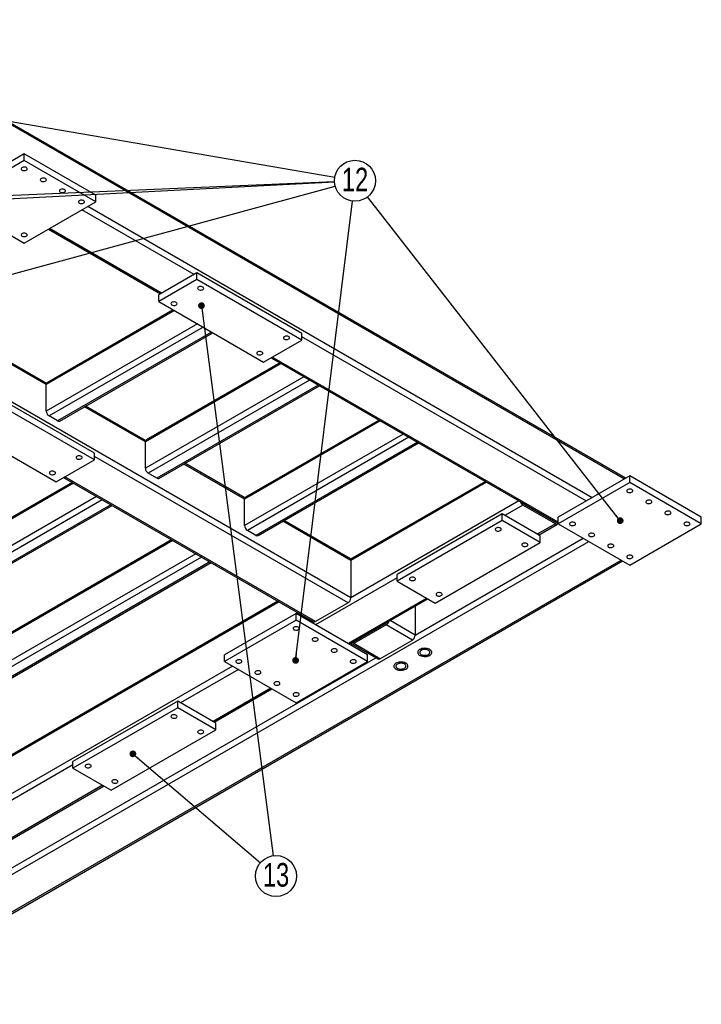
# Model space of a CAD drawing. Header units: millimetres. Extents: x 0 to 841, y 0 to 594.
# Tile 12 of 16: x 572 to 673, y 150 to 296. Entities that reach past the tile are written whole.
import ezdxf

# ---------------------------------------------------------------- set-up
doc = ezdxf.new("R2010")
doc.units = ezdxf.units.MM
doc.layers.add('NOTES', color=6, linetype='Continuous')
doc.layers.add('TRAIT-FORT', color=4, linetype='Continuous', lineweight=25)
doc.styles.add('SLDTEXTSTYLE0', font='TXT', dxfattribs={"width": 0.75})
doc.dimstyles.new('SLDDIMSTYLE4', dxfattribs={"dimtxt": 0.18, "dimasz": 1, "dimexe": 0, "dimexo": 0.0625, "dimgap": 0, "dimtad": 0, "dimtih": 1, "dimtoh": 1, "dimdec": 0, "dimrnd": 1e-09, "dimzin": 0, "dimdsep": 46, "dimtxsty": 'Standard', "dimblk1": 'DOT', "dimblk2": 'DOT', "dimsah": 1, "dimcen": 0.09, "dimadec": 0, "dimazin": 0, "dimtfac": 1, "dimtdec": 0, "dimtofl": 0, "dimtmove": 0, "dimatfit": 3, "dimldrblk": 'DOT', "dimfxl": 1, "dimfrac": 2, "dimtolj": 1, "dimtzin": 0, "dimarcsym": 0})

# ---------------------------------------------------------------- blocks, each defined once
blk = doc.blocks.new('SW_NOTE_23')
at = {"layer": 'NOTES', "color": 0}
blk.add_circle((2.93, 0.8), 3.04, dxfattribs=at)
at = {"layer": 'NOTES', "color": 0, "insert": (2.94, 2.73), "char_height": 3.5, "attachment_point": 2, "style": 'SLDTEXTSTYLE0'}
blk.add_mtext('12', dxfattribs=at)
blk = doc.blocks.new('_Dot')
at = {"color": 0, "linetype": 'ByBlock', "lineweight": -2}
blk.add_line((-0.5, 0), (-1, 0), dxfattribs=at)
at = {"color": 0, "linetype": 'ByBlock', "const_width": 0.5}
blk.add_lwpolyline([(-0.25, 0, 1), (0.25, 0, 1)], format="xyb", close=True, dxfattribs=at)
blk = doc.blocks.new('SW_NOTE_26')
at = {"layer": 'NOTES', "color": 0}
blk.add_circle((2.31, -1.97), 3.04, dxfattribs=at)
at = {"layer": 'NOTES', "color": 0, "insert": (2.32, -0.04), "char_height": 3.5, "attachment_point": 2, "style": 'SLDTEXTSTYLE0'}
blk.add_mtext('13', dxfattribs=at)

msp = doc.modelspace()

# ---------------------------------------------------------------- linework, layer by layer
at = {"layer": 'TRAIT-FORT', "lineweight": 25}
for p, q in [((661.409, 227.756), (543.569, 295.783)), ((661.233, 227.655), (543.569, 295.58)), ((572.207, 275.863), (561.601, 269.74)), ((572.207, 274.883), (561.601, 268.76)), ((572.207, 274.883), (572.207, 275.863)), ((582.814, 269.74), (572.207, 275.863)), ((582.814, 268.76), (572.207, 274.883)), ((561.601, 268.76), (572.207, 262.637)), ((572.207, 262.637), (582.814, 268.76)), ((582.814, 268.76), (582.814, 269.74)), ((597.38, 257.984), (580.763, 267.576)), ((656.424, 224.878), (581.612, 268.066)), ((575.779, 264.699), (592.396, 255.106)), ((592.572, 255.208), (575.955, 264.801)), ((597.804, 258.229), (592.148, 254.963)), ((597.804, 257.249), (592.148, 253.983)), ((597.804, 257.249), (597.804, 258.229)), ((613.361, 249.248), (597.804, 258.229)), ((613.361, 248.268), (597.804, 257.249)), ((575.46, 241.657), (552.09, 255.148)), ((575.498, 241.837), (552.266, 255.249)), ((592.148, 253.983), (592.148, 254.963)), ((594.304, 252.738), (575.584, 241.931)), ((592.148, 253.983), (607.704, 245.003)), ((594.48, 252.637), (575.46, 241.657)), ((620.644, 210.02), (550.853, 250.309)), ((597.875, 250.677), (575.46, 237.737)), ((598.723, 250.187), (575.884, 237.002)), ((599.996, 249.452), (577.157, 236.267)), ((577.457, 236.238), (600.172, 249.351)), ((613.361, 248.268), (613.361, 249.248)), ((655.575, 224.388), (613.361, 248.758)), ((607.704, 245.003), (613.361, 248.268)), ((608.801, 245.636), (651.403, 221.042)), ((651.403, 221.245), (608.977, 245.737)), ((610.285, 244.779), (590.168, 233.166)), ((610.109, 244.881), (590.292, 233.441)), ((613.68, 242.82), (590.168, 229.246)), ((575.46, 237.737), (575.46, 241.657)), ((614.528, 242.33), (590.592, 228.512)), ((615.801, 241.595), (591.865, 227.777)), ((592.165, 227.747), (615.977, 241.494)), ((582.602, 231.491), (567.045, 240.472)), ((582.602, 230.511), (567.045, 239.492)), ((590.168, 233.166), (581.152, 238.371)), ((590.206, 233.347), (581.327, 238.472)), ((577.157, 236.267), (575.884, 237.002)), ((561.388, 236.226), (576.945, 227.246)), ((624.993, 236.289), (604.876, 224.675)), ((624.817, 236.39), (605, 224.95)), ((628.388, 234.329), (604.876, 220.756)), ((629.236, 233.839), (605.3, 220.021)), ((590.168, 229.246), (590.168, 233.166)), ((630.509, 233.104), (606.573, 219.286)), ((606.873, 219.257), (630.685, 233.003)), ((582.602, 230.511), (582.602, 231.491)), ((620.22, 209.285), (582.602, 231.001)), ((576.945, 227.246), (582.602, 230.511)), ((604.876, 224.675), (595.859, 229.88)), ((604.914, 224.856), (596.035, 229.982)), ((578.042, 227.879), (615.111, 206.479)), ((615.411, 206.509), (578.218, 227.981)), ((591.865, 227.777), (590.592, 228.512)), ((662.01, 228.103), (651.403, 221.98)), ((662.01, 227.123), (662.01, 228.103)), ((672.616, 221.98), (662.01, 228.103)), ((579.526, 227.023), (514.154, 189.284)), ((579.35, 227.124), (514.278, 189.559)), ((640.586, 227.287), (620.606, 215.753)), ((640.761, 227.186), (620.644, 215.572)), ((662.01, 227.123), (651.403, 221)), ((672.616, 221), (662.01, 227.123)), ((582.921, 225.063), (514.154, 185.365)), ((583.769, 224.573), (514.578, 184.63)), ((585.042, 223.838), (515.851, 183.895)), ((516.151, 183.865), (585.218, 223.737)), ((604.876, 220.756), (604.876, 224.675)), ((645.571, 224.41), (620.644, 210.02)), ((646.171, 223.776), (643.484, 222.225)), ((646.206, 224.043), (646.17, 224.022)), ((646.171, 224.021), (650.979, 221.245)), ((650.979, 221), (646.171, 223.776)), ((643.059, 222.47), (627.503, 213.489)), ((643.059, 221.49), (643.059, 222.47)), ((648.716, 219.204), (643.059, 222.47)), ((620.644, 215.572), (610.567, 221.389)), ((620.52, 215.847), (610.743, 221.491)), ((643.059, 221.49), (627.503, 212.51)), ((648.716, 218.224), (643.059, 221.49)), ((650.979, 221), (648.292, 219.449)), ((648.468, 219.348), (651.279, 220.971)), ((651.015, 221.266), (650.979, 221.245)), ((651.403, 221), (651.403, 221.98)), ((651.403, 221), (662.01, 214.877)), ((662.01, 214.877), (672.616, 221)), ((672.616, 221), (672.616, 221.98)), ((606.573, 219.286), (605.3, 220.021)), ((648.716, 218.224), (648.716, 219.204)), ((594.234, 218.532), (528.862, 180.793)), ((594.058, 218.633), (528.986, 181.068)), ((541.872, 152.545), (655.928, 218.388)), ((630.19, 204.509), (655.08, 218.878)), ((633.16, 209.244), (648.716, 218.224)), ((597.628, 216.572), (528.862, 176.874)), ((598.477, 216.082), (529.286, 176.139)), ((599.75, 215.348), (530.559, 175.404)), ((530.859, 175.375), (599.926, 215.246)), ((546.681, 149.769), (660.737, 215.612)), ((546.981, 149.739), (660.913, 215.511)), ((620.644, 215.572), (620.644, 210.02)), ((627.503, 212.51), (627.503, 213.489)), ((627.503, 213), (615.411, 206.019)), ((627.503, 212.51), (633.16, 209.244)), ((610.002, 209.429), (544.63, 171.69)), ((609.826, 209.53), (544.754, 171.965)), ((620.22, 209.285), (615.411, 206.509)), ((631.887, 209.979), (620.22, 203.244)), ((620.395, 203.142), (632.063, 209.877)), ((612.512, 207.693), (601.906, 201.57)), ((612.512, 206.713), (612.512, 207.693)), ((623.119, 201.57), (612.512, 207.693)), ((630.19, 208.796), (630.19, 204.509)), ((612.512, 206.713), (601.906, 200.59)), ((623.119, 200.59), (612.512, 206.713)), ((614.811, 206.653), (614.563, 206.509)), ((621.068, 203.488), (625.877, 206.264)), ((625.877, 206.019), (621.068, 203.244)), ((629.766, 203.774), (625.877, 206.019)), ((630.19, 204.509), (626.477, 206.653)), ((624.745, 205.611), (624.745, 205.653)), ((620.768, 203.214), (624.657, 200.969)), ((621.068, 203.489), (621.032, 203.51)), ((624.957, 200.998), (621.068, 203.244)), ((624.957, 200.998), (629.766, 203.774)), ((601.906, 200.59), (601.906, 201.57)), ((623.119, 200.59), (623.119, 201.57)), ((554.176, 160.627), (624.357, 201.142)), ((601.906, 200.59), (612.512, 194.467)), ((612.512, 194.467), (623.119, 200.59)), ((603.108, 199.896), (546.681, 167.322)), ((603.956, 199.406), (595.4, 194.467)), ((608.764, 196.631), (600.209, 191.691)), ((600.384, 191.59), (608.94, 196.529)), ((594.976, 194.712), (579.42, 185.732)), ((594.976, 193.732), (594.976, 194.712)), ((600.633, 191.446), (594.976, 194.712)), ((594.976, 193.732), (579.42, 184.752)), ((600.633, 190.467), (594.976, 193.732)), ((600.633, 190.467), (600.633, 191.446)), ((585.077, 181.486), (600.633, 190.467)), ((579.42, 184.752), (579.42, 185.732)), ((579.42, 185.242), (547.529, 166.832)), ((579.42, 184.752), (585.077, 181.486)), ((583.804, 182.221), (552.337, 164.056)), ((552.513, 163.954), (583.979, 182.119))]:
    msp.add_line(p, q, dxfattribs=at)
at = {"layer": 'TRAIT-FORT', "lineweight": 25, "flags": 128}
for points in [[(571.889, 273.475), (571.992, 273.431), (572.112, 273.405), (572.239, 273.399), (572.364, 273.415), (572.477, 273.451), (572.567, 273.503), (572.629, 273.568), (572.656, 273.64), (572.647, 273.714), (572.602, 273.783), (572.525, 273.842), (572.423, 273.887), (572.303, 273.912), (572.175, 273.918), (572.05, 273.902), (571.938, 273.867), (571.847, 273.814), (571.786, 273.749), (571.758, 273.677), (571.767, 273.603), (571.812, 273.534), (571.889, 273.475)], [(574.717, 271.842), (574.82, 271.798), (574.94, 271.772), (575.068, 271.767), (575.193, 271.782), (575.305, 271.818), (575.396, 271.87), (575.457, 271.935), (575.484, 272.007), (575.475, 272.081), (575.431, 272.15), (575.354, 272.209), (575.251, 272.254), (575.131, 272.28), (575.004, 272.285), (574.878, 272.269), (574.766, 272.234), (574.675, 272.181), (574.614, 272.117), (574.587, 272.044), (574.596, 271.971), (574.641, 271.901), (574.717, 271.842)], [(577.546, 270.209), (577.648, 270.165), (577.768, 270.139), (577.896, 270.134), (578.021, 270.15), (578.134, 270.185), (578.224, 270.237), (578.286, 270.302), (578.313, 270.374), (578.304, 270.448), (578.259, 270.517), (578.182, 270.577), (578.08, 270.621), (577.96, 270.647), (577.832, 270.652), (577.707, 270.636), (577.594, 270.601), (577.504, 270.549), (577.442, 270.484), (577.415, 270.411), (577.424, 270.338), (577.469, 270.268), (577.546, 270.209)], [(580.374, 268.576), (580.477, 268.532), (580.597, 268.506), (580.725, 268.501), (580.85, 268.517), (580.962, 268.552), (581.053, 268.604), (581.114, 268.669), (581.141, 268.742), (581.132, 268.815), (581.087, 268.885), (581.011, 268.944), (580.908, 268.988), (580.788, 269.014), (580.66, 269.019), (580.535, 269.004), (580.423, 268.968), (580.332, 268.916), (580.271, 268.851), (580.244, 268.779), (580.253, 268.705), (580.298, 268.636), (580.374, 268.576)], [(571.889, 263.678), (571.992, 263.634), (572.112, 263.608), (572.239, 263.603), (572.364, 263.618), (572.477, 263.654), (572.567, 263.706), (572.629, 263.771), (572.656, 263.843), (572.647, 263.917), (572.602, 263.986), (572.525, 264.045), (572.423, 264.09), (572.303, 264.116), (572.175, 264.121), (572.05, 264.105), (571.938, 264.07), (571.847, 264.017), (571.786, 263.952), (571.758, 263.88), (571.767, 263.806), (571.812, 263.737), (571.889, 263.678)], [(598.052, 255.759), (598.154, 255.715), (598.274, 255.689), (598.402, 255.683), (598.527, 255.699), (598.64, 255.735), (598.73, 255.787), (598.792, 255.852), (598.819, 255.924), (598.81, 255.998), (598.765, 256.067), (598.688, 256.126), (598.586, 256.171), (598.466, 256.196), (598.338, 256.202), (598.213, 256.186), (598.1, 256.15), (598.01, 256.098), (597.949, 256.033), (597.921, 255.961), (597.93, 255.887), (597.975, 255.818), (598.052, 255.759)], [(594.092, 253.473), (594.195, 253.429), (594.315, 253.403), (594.442, 253.397), (594.568, 253.413), (594.68, 253.449), (594.771, 253.501), (594.832, 253.566), (594.859, 253.638), (594.85, 253.712), (594.805, 253.781), (594.729, 253.84), (594.626, 253.885), (594.506, 253.91), (594.378, 253.916), (594.253, 253.9), (594.141, 253.865), (594.05, 253.812), (593.989, 253.747), (593.961, 253.675), (593.971, 253.601), (594.015, 253.532), (594.092, 253.473)], [(610.78, 248.411), (610.882, 248.367), (611.002, 248.341), (611.13, 248.336), (611.255, 248.351), (611.368, 248.387), (611.458, 248.439), (611.52, 248.504), (611.547, 248.576), (611.538, 248.65), (611.493, 248.719), (611.416, 248.779), (611.314, 248.823), (611.194, 248.849), (611.066, 248.854), (610.941, 248.838), (610.828, 248.803), (610.738, 248.751), (610.676, 248.686), (610.649, 248.613), (610.658, 248.54), (610.703, 248.47), (610.78, 248.411)], [(606.82, 246.125), (606.923, 246.081), (607.043, 246.055), (607.17, 246.05), (607.296, 246.065), (607.408, 246.101), (607.499, 246.153), (607.56, 246.218), (607.587, 246.29), (607.578, 246.364), (607.533, 246.433), (607.456, 246.493), (607.354, 246.537), (607.234, 246.563), (607.106, 246.568), (606.981, 246.552), (606.869, 246.517), (606.778, 246.465), (606.717, 246.4), (606.689, 246.327), (606.699, 246.254), (606.743, 246.184), (606.82, 246.125)], [(580.021, 230.654), (580.123, 230.61), (580.243, 230.584), (580.371, 230.579), (580.496, 230.595), (580.609, 230.63), (580.699, 230.682), (580.761, 230.747), (580.788, 230.819), (580.779, 230.893), (580.734, 230.962), (580.657, 231.022), (580.555, 231.066), (580.435, 231.092), (580.307, 231.097), (580.182, 231.081), (580.069, 231.046), (579.979, 230.994), (579.917, 230.929), (579.89, 230.856), (579.899, 230.783), (579.944, 230.713), (580.021, 230.654)], [(576.061, 228.368), (576.163, 228.324), (576.283, 228.298), (576.411, 228.293), (576.536, 228.309), (576.649, 228.344), (576.739, 228.396), (576.801, 228.461), (576.828, 228.533), (576.819, 228.607), (576.774, 228.677), (576.697, 228.736), (576.595, 228.78), (576.475, 228.806), (576.347, 228.811), (576.222, 228.795), (576.109, 228.76), (576.019, 228.708), (575.957, 228.643), (575.93, 228.571), (575.939, 228.497), (575.984, 228.428), (576.061, 228.368)], [(661.692, 225.715), (661.794, 225.671), (661.914, 225.645), (662.042, 225.64), (662.167, 225.655), (662.279, 225.691), (662.37, 225.743), (662.431, 225.808), (662.459, 225.88), (662.449, 225.954), (662.405, 226.023), (662.328, 226.082), (662.225, 226.127), (662.105, 226.153), (661.978, 226.158), (661.852, 226.142), (661.74, 226.107), (661.65, 226.054), (661.588, 225.989), (661.561, 225.917), (661.57, 225.843), (661.615, 225.774), (661.692, 225.715)], [(664.52, 224.082), (664.623, 224.038), (664.743, 224.012), (664.87, 224.007), (664.995, 224.022), (665.108, 224.058), (665.198, 224.11), (665.26, 224.175), (665.287, 224.247), (665.278, 224.321), (665.233, 224.39), (665.156, 224.45), (665.054, 224.494), (664.934, 224.52), (664.806, 224.525), (664.681, 224.509), (664.569, 224.474), (664.478, 224.422), (664.417, 224.357), (664.389, 224.284), (664.398, 224.211), (664.443, 224.141), (664.52, 224.082)], [(667.348, 222.449), (667.451, 222.405), (667.571, 222.379), (667.699, 222.374), (667.824, 222.39), (667.936, 222.425), (668.027, 222.477), (668.088, 222.542), (668.115, 222.615), (668.106, 222.688), (668.062, 222.758), (667.985, 222.817), (667.882, 222.861), (667.762, 222.887), (667.635, 222.892), (667.509, 222.876), (667.397, 222.841), (667.306, 222.789), (667.245, 222.724), (667.218, 222.652), (667.227, 222.578), (667.272, 222.509), (667.348, 222.449)], [(653.206, 220.817), (653.309, 220.772), (653.429, 220.746), (653.557, 220.741), (653.682, 220.757), (653.794, 220.792), (653.885, 220.845), (653.946, 220.909), (653.973, 220.982), (653.964, 221.055), (653.919, 221.125), (653.843, 221.184), (653.74, 221.228), (653.62, 221.254), (653.492, 221.259), (653.367, 221.244), (653.255, 221.208), (653.164, 221.156), (653.103, 221.091), (653.076, 221.019), (653.085, 220.945), (653.13, 220.876), (653.206, 220.817)], [(670.177, 220.817), (670.279, 220.772), (670.399, 220.746), (670.527, 220.741), (670.652, 220.757), (670.765, 220.792), (670.855, 220.845), (670.917, 220.909), (670.944, 220.982), (670.935, 221.055), (670.89, 221.125), (670.813, 221.184), (670.711, 221.228), (670.591, 221.254), (670.463, 221.259), (670.338, 221.244), (670.225, 221.208), (670.135, 221.156), (670.073, 221.091), (670.046, 221.019), (670.055, 220.945), (670.1, 220.876), (670.177, 220.817)], [(642.175, 220.368), (642.099, 220.308), (642.054, 220.239), (642.045, 220.165), (642.072, 220.093), (642.133, 220.028), (642.224, 219.976), (642.336, 219.94), (642.462, 219.925), (642.589, 219.93), (642.709, 219.956), (642.812, 220), (642.889, 220.059), (642.933, 220.129), (642.942, 220.202), (642.915, 220.275), (642.854, 220.34), (642.763, 220.392), (642.651, 220.427), (642.526, 220.443), (642.398, 220.438), (642.278, 220.412), (642.175, 220.368)], [(656.035, 219.184), (656.137, 219.139), (656.257, 219.114), (656.385, 219.108), (656.51, 219.124), (656.623, 219.159), (656.713, 219.212), (656.775, 219.277), (656.802, 219.349), (656.793, 219.423), (656.748, 219.492), (656.671, 219.551), (656.569, 219.595), (656.449, 219.621), (656.321, 219.627), (656.196, 219.611), (656.083, 219.575), (655.993, 219.523), (655.931, 219.458), (655.904, 219.386), (655.913, 219.312), (655.958, 219.243), (656.035, 219.184)], [(646.135, 218.082), (646.058, 218.022), (646.014, 217.953), (646.005, 217.879), (646.032, 217.807), (646.093, 217.742), (646.184, 217.69), (646.296, 217.654), (646.421, 217.639), (646.549, 217.644), (646.669, 217.67), (646.772, 217.714), (646.848, 217.773), (646.893, 217.843), (646.902, 217.916), (646.875, 217.989), (646.814, 218.054), (646.723, 218.106), (646.611, 218.141), (646.486, 218.157), (646.358, 218.152), (646.238, 218.126), (646.135, 218.082)], [(658.863, 217.551), (658.966, 217.507), (659.086, 217.481), (659.213, 217.475), (659.339, 217.491), (659.451, 217.527), (659.542, 217.579), (659.603, 217.644), (659.63, 217.716), (659.621, 217.79), (659.576, 217.859), (659.5, 217.918), (659.397, 217.963), (659.277, 217.988), (659.149, 217.994), (659.024, 217.978), (658.912, 217.943), (658.821, 217.89), (658.76, 217.825), (658.732, 217.753), (658.742, 217.679), (658.786, 217.61), (658.863, 217.551)], [(661.692, 215.918), (661.794, 215.874), (661.914, 215.848), (662.042, 215.843), (662.167, 215.858), (662.279, 215.894), (662.37, 215.946), (662.431, 216.011), (662.459, 216.083), (662.449, 216.157), (662.405, 216.226), (662.328, 216.285), (662.225, 216.33), (662.105, 216.356), (661.978, 216.361), (661.852, 216.345), (661.74, 216.31), (661.65, 216.257), (661.588, 216.193), (661.561, 216.12), (661.57, 216.047), (661.615, 215.977), (661.692, 215.918)], [(629.447, 213.02), (629.371, 212.961), (629.326, 212.891), (629.317, 212.818), (629.344, 212.745), (629.405, 212.68), (629.496, 212.628), (629.608, 212.593), (629.734, 212.577), (629.861, 212.582), (629.981, 212.608), (630.084, 212.652), (630.161, 212.712), (630.205, 212.781), (630.215, 212.855), (630.187, 212.927), (630.126, 212.992), (630.035, 213.044), (629.923, 213.08), (629.798, 213.095), (629.67, 213.09), (629.55, 213.064), (629.447, 213.02)], [(633.407, 210.734), (633.331, 210.675), (633.286, 210.605), (633.277, 210.532), (633.304, 210.459), (633.365, 210.395), (633.456, 210.342), (633.568, 210.307), (633.693, 210.291), (633.821, 210.296), (633.941, 210.322), (634.044, 210.367), (634.12, 210.426), (634.165, 210.495), (634.174, 210.569), (634.147, 210.641), (634.086, 210.706), (633.995, 210.758), (633.883, 210.794), (633.758, 210.809), (633.63, 210.804), (633.51, 210.778), (633.407, 210.734)], [(612.194, 205.305), (612.297, 205.26), (612.417, 205.235), (612.544, 205.229), (612.67, 205.245), (612.782, 205.281), (612.873, 205.333), (612.934, 205.398), (612.961, 205.47), (612.952, 205.544), (612.907, 205.613), (612.83, 205.672), (612.728, 205.716), (612.608, 205.742), (612.48, 205.748), (612.355, 205.732), (612.243, 205.696), (612.152, 205.644), (612.091, 205.579), (612.063, 205.507), (612.073, 205.433), (612.117, 205.364), (612.194, 205.305)], [(615.023, 203.672), (615.125, 203.628), (615.245, 203.602), (615.373, 203.597), (615.498, 203.612), (615.61, 203.648), (615.701, 203.7), (615.762, 203.765), (615.79, 203.837), (615.78, 203.911), (615.736, 203.98), (615.659, 204.039), (615.556, 204.084), (615.436, 204.11), (615.309, 204.115), (615.183, 204.099), (615.071, 204.064), (614.98, 204.011), (614.919, 203.946), (614.892, 203.874), (614.901, 203.8), (614.946, 203.731), (615.023, 203.672)], [(617.851, 202.039), (617.953, 201.995), (618.073, 201.969), (618.201, 201.964), (618.326, 201.979), (618.439, 202.015), (618.529, 202.067), (618.591, 202.132), (618.618, 202.204), (618.609, 202.278), (618.564, 202.347), (618.487, 202.407), (618.385, 202.451), (618.265, 202.477), (618.137, 202.482), (618.012, 202.466), (617.899, 202.431), (617.809, 202.379), (617.748, 202.314), (617.72, 202.241), (617.729, 202.168), (617.774, 202.098), (617.851, 202.039)], [(630.858, 202.365), (630.735, 202.279), (630.64, 202.181), (630.579, 202.075), (630.552, 201.964), (630.561, 201.852), (630.605, 201.743), (630.684, 201.641), (630.793, 201.549), (630.93, 201.47), (631.09, 201.407), (631.267, 201.361), (631.456, 201.336), (631.649, 201.331), (631.841, 201.346), (632.025, 201.382), (632.194, 201.436), (632.343, 201.507), (632.467, 201.594), (632.561, 201.691), (632.623, 201.797), (632.65, 201.908), (632.641, 202.02), (632.596, 202.129), (632.518, 202.231), (632.409, 202.323), (632.272, 202.402), (632.112, 202.466), (631.935, 202.511), (631.746, 202.536), (631.552, 202.542), (631.36, 202.526), (631.177, 202.491), (631.007, 202.436), (630.858, 202.365)], [(632.343, 201.507), (632.467, 201.594), (632.561, 201.691), (632.623, 201.797), (632.65, 201.908), (632.641, 202.02), (632.596, 202.129), (632.518, 202.231), (632.409, 202.323), (632.272, 202.402), (632.112, 202.466), (631.935, 202.511), (631.746, 202.536), (631.552, 202.542), (631.36, 202.526), (631.177, 202.491), (631.007, 202.436), (630.858, 202.365), (630.735, 202.279), (630.64, 202.181), (630.579, 202.075), (630.552, 201.964), (630.561, 201.852), (630.605, 201.743), (630.684, 201.641), (630.793, 201.549), (630.93, 201.47), (631.09, 201.407), (631.267, 201.361), (631.456, 201.336), (631.649, 201.331), (631.841, 201.346), (632.025, 201.382), (632.194, 201.436), (632.343, 201.507)], [(631.07, 202.242), (630.969, 202.169), (630.897, 202.085), (630.858, 201.995), (630.853, 201.901), (630.884, 201.809), (630.948, 201.723), (631.043, 201.647), (631.163, 201.584), (631.304, 201.538), (631.459, 201.511), (631.621, 201.503), (631.782, 201.516), (631.934, 201.548), (632.071, 201.599), (632.185, 201.665), (632.273, 201.744), (632.329, 201.832), (632.351, 201.924), (632.337, 202.018), (632.29, 202.107), (632.21, 202.189), (632.102, 202.258), (631.97, 202.313), (631.821, 202.35), (631.662, 202.368), (631.5, 202.365), (631.342, 202.342), (631.197, 202.301), (631.07, 202.242)], [(603.709, 200.406), (603.811, 200.362), (603.931, 200.336), (604.059, 200.331), (604.184, 200.347), (604.297, 200.382), (604.387, 200.434), (604.449, 200.499), (604.476, 200.572), (604.467, 200.645), (604.422, 200.715), (604.345, 200.774), (604.243, 200.818), (604.123, 200.844), (603.995, 200.849), (603.87, 200.833), (603.757, 200.798), (603.667, 200.746), (603.605, 200.681), (603.578, 200.609), (603.587, 200.535), (603.632, 200.466), (603.709, 200.406)], [(620.679, 200.406), (620.782, 200.362), (620.902, 200.336), (621.03, 200.331), (621.155, 200.347), (621.267, 200.382), (621.358, 200.434), (621.419, 200.499), (621.446, 200.572), (621.437, 200.645), (621.393, 200.715), (621.316, 200.774), (621.213, 200.818), (621.093, 200.844), (620.965, 200.849), (620.84, 200.833), (620.728, 200.798), (620.637, 200.746), (620.576, 200.681), (620.549, 200.609), (620.558, 200.535), (620.603, 200.466), (620.679, 200.406)], [(627.323, 200.324), (627.199, 200.238), (627.105, 200.14), (627.043, 200.034), (627.016, 199.923), (627.025, 199.811), (627.07, 199.702), (627.148, 199.6), (627.257, 199.508), (627.395, 199.429), (627.554, 199.366), (627.732, 199.32), (627.92, 199.295), (628.114, 199.29), (628.306, 199.305), (628.489, 199.341), (628.659, 199.395), (628.808, 199.466), (628.932, 199.553), (629.026, 199.65), (629.087, 199.756), (629.114, 199.867), (629.105, 199.979), (629.061, 200.088), (628.983, 200.19), (628.873, 200.282), (628.736, 200.361), (628.576, 200.425), (628.399, 200.47), (628.21, 200.495), (628.017, 200.501), (627.825, 200.485), (627.641, 200.45), (627.472, 200.395), (627.323, 200.324)], [(628.808, 199.466), (628.932, 199.553), (629.026, 199.65), (629.087, 199.756), (629.114, 199.867), (629.105, 199.979), (629.061, 200.088), (628.983, 200.19), (628.873, 200.282), (628.736, 200.361), (628.576, 200.425), (628.399, 200.47), (628.21, 200.495), (628.017, 200.501), (627.825, 200.485), (627.641, 200.45), (627.472, 200.395), (627.323, 200.324), (627.199, 200.238), (627.105, 200.14), (627.043, 200.034), (627.016, 199.923), (627.025, 199.811), (627.07, 199.702), (627.148, 199.6), (627.257, 199.508), (627.395, 199.429), (627.554, 199.366), (627.732, 199.32), (627.92, 199.295), (628.114, 199.29), (628.306, 199.305), (628.489, 199.341), (628.659, 199.395), (628.808, 199.466)], [(627.535, 200.201), (627.433, 200.128), (627.361, 200.044), (627.322, 199.954), (627.318, 199.86), (627.348, 199.768), (627.412, 199.682), (627.507, 199.606), (627.628, 199.543), (627.769, 199.497), (627.924, 199.47), (628.086, 199.462), (628.246, 199.475), (628.399, 199.507), (628.535, 199.558), (628.65, 199.624), (628.737, 199.703), (628.793, 199.791), (628.815, 199.883), (628.802, 199.977), (628.754, 200.066), (628.674, 200.148), (628.566, 200.217), (628.434, 200.272), (628.285, 200.309), (628.126, 200.327), (627.964, 200.324), (627.807, 200.301), (627.661, 200.26), (627.535, 200.201)], [(606.537, 198.774), (606.64, 198.729), (606.76, 198.703), (606.888, 198.698), (607.013, 198.714), (607.125, 198.749), (607.216, 198.802), (607.277, 198.866), (607.304, 198.939), (607.295, 199.012), (607.25, 199.082), (607.174, 199.141), (607.071, 199.185), (606.951, 199.211), (606.823, 199.216), (606.698, 199.201), (606.586, 199.165), (606.495, 199.113), (606.434, 199.048), (606.407, 198.976), (606.416, 198.902), (606.46, 198.833), (606.537, 198.774)], [(609.366, 197.141), (609.468, 197.096), (609.588, 197.071), (609.716, 197.065), (609.841, 197.081), (609.954, 197.116), (610.044, 197.169), (610.105, 197.234), (610.133, 197.306), (610.124, 197.38), (610.079, 197.449), (610.002, 197.508), (609.9, 197.552), (609.78, 197.578), (609.652, 197.584), (609.527, 197.568), (609.414, 197.532), (609.324, 197.48), (609.262, 197.415), (609.235, 197.343), (609.244, 197.269), (609.289, 197.2), (609.366, 197.141)], [(612.194, 195.508), (612.297, 195.464), (612.417, 195.438), (612.544, 195.432), (612.67, 195.448), (612.782, 195.484), (612.873, 195.536), (612.934, 195.601), (612.961, 195.673), (612.952, 195.747), (612.907, 195.816), (612.83, 195.875), (612.728, 195.92), (612.608, 195.945), (612.48, 195.951), (612.355, 195.935), (612.243, 195.9), (612.152, 195.847), (612.091, 195.782), (612.063, 195.71), (612.073, 195.636), (612.117, 195.567), (612.194, 195.508)], [(594.092, 192.61), (594.015, 192.55), (593.971, 192.481), (593.961, 192.407), (593.989, 192.335), (594.05, 192.27), (594.141, 192.218), (594.253, 192.183), (594.378, 192.167), (594.506, 192.172), (594.626, 192.198), (594.729, 192.242), (594.805, 192.301), (594.85, 192.371), (594.859, 192.444), (594.832, 192.517), (594.771, 192.582), (594.68, 192.634), (594.568, 192.669), (594.442, 192.685), (594.315, 192.68), (594.195, 192.654), (594.092, 192.61)], [(598.052, 190.324), (597.975, 190.265), (597.93, 190.195), (597.921, 190.121), (597.949, 190.049), (598.01, 189.984), (598.1, 189.932), (598.213, 189.897), (598.338, 189.881), (598.466, 189.886), (598.586, 189.912), (598.688, 189.956), (598.765, 190.016), (598.81, 190.085), (598.819, 190.159), (598.792, 190.231), (598.73, 190.296), (598.64, 190.348), (598.527, 190.383), (598.402, 190.399), (598.274, 190.394), (598.154, 190.368), (598.052, 190.324)], [(581.364, 185.262), (581.287, 185.203), (581.243, 185.134), (581.234, 185.06), (581.261, 184.988), (581.322, 184.923), (581.413, 184.87), (581.525, 184.835), (581.65, 184.819), (581.778, 184.824), (581.898, 184.85), (582.001, 184.895), (582.077, 184.954), (582.122, 185.023), (582.131, 185.097), (582.104, 185.169), (582.043, 185.234), (581.952, 185.286), (581.84, 185.322), (581.715, 185.337), (581.587, 185.332), (581.467, 185.306), (581.364, 185.262)], [(585.324, 182.976), (585.247, 182.917), (585.203, 182.848), (585.193, 182.774), (585.221, 182.702), (585.282, 182.637), (585.373, 182.584), (585.485, 182.549), (585.61, 182.533), (585.738, 182.539), (585.858, 182.564), (585.96, 182.609), (586.037, 182.668), (586.082, 182.737), (586.091, 182.811), (586.064, 182.883), (586.002, 182.948), (585.912, 183), (585.799, 183.036), (585.674, 183.051), (585.547, 183.046), (585.427, 183.02), (585.324, 182.976)]]:
    msp.add_lwpolyline(points, dxfattribs=at)
at = {"layer": 'TRAIT-FORT', "lineweight": 25}
for centre, radius, start, end in [((575.745, 241.693), 0.288, 124.05635, 187.25583), ((576.381, 237.779), 0.922, 182.60548, 237.39452), ((577.333, 236.513), 0.302, 234.38242, 294.30712), ((590.453, 233.202), 0.288, 124.05635, 187.25583), ((591.089, 229.288), 0.922, 182.60548, 237.39452), ((592.041, 228.022), 0.302, 234.38242, 294.30712), ((605.161, 224.712), 0.288, 124.05635, 187.25583), ((646.672, 224.557), 0.928, 196.97098, 237.30385), ((646.388, 224.374), 0.414, 215.75887, 238.33925), ((605.797, 220.798), 0.922, 182.60548, 237.39452), ((651.072, 221.382), 0.166, 235.83854, 278.94691), ((651.144, 221.2), 0.259, 230.29149, 328.54415), ((606.748, 219.532), 0.302, 234.38242, 294.30712), ((620.35, 215.605), 0.296, 353.70115, 54.98667), ((619.723, 210.062), 0.922, 302.60548, 357.39452), ((615.236, 206.754), 0.302, 245.69288, 305.61758), ((625.375, 206.8), 0.928, 302.69615, 343.02902), ((625.659, 206.617), 0.414, 301.66075, 324.24113), ((629.269, 204.551), 0.922, 302.60548, 357.39452), ((620.903, 203.443), 0.259, 211.45585, 309.70851), ((620.975, 203.626), 0.166, 261.05309, 304.16146), ((624.782, 201.244), 0.302, 245.69288, 305.61758)]:
    msp.add_arc(centre, radius, start, end, dxfattribs=at)

# ---------------------------------------------------------------- block references
at = {"layer": 'NOTES'}
for name, p in [('SW_NOTE_23', (618.322, 271.094)), ('SW_NOTE_26', (607.227, 170.733))]:
    msp.add_blockref(name, p, dxfattribs=at)

# ---------------------------------------------------------------- leaders
for points in [[(544.234, 285.128), (618.259, 272.408)], [(513.987, 267.327), (618.218, 271.764)], [(569.705, 269.209), (618.219, 271.735)], [(542.6, 250.453), (618.322, 271.094)], [(612.447, 200.751), (620.88, 268.878)], [(660.59, 221.474), (623.122, 269.498)], [(598.486, 253.368), (609.143, 171.772)], [(588.313, 186.889), (607.227, 170.733)]]:
    msp.add_leader(points, dimstyle='SLDDIMSTYLE4', dxfattribs=at)

doc.saveas('drawing.dxf')
